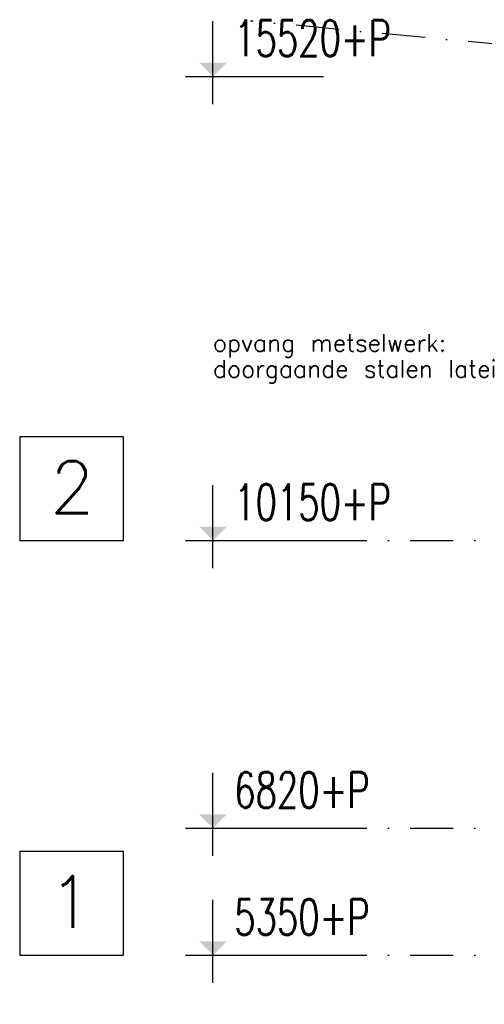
# Model space of a CAD drawing. Extents: x -19795 to 103381, y 127200 to 154480.
# Tile 2 of 76: x -19795 to -14418, y 137447 to 148843. Entities that reach past the tile are written whole.
import ezdxf
from ezdxf.enums import TextEntityAlignment as Align

# ---------------------------------------------------------------- set-up
doc = ezdxf.new("R2010")
doc.units = 0
doc.header["$LTSCALE"] = 1000
doc.header["$MEASUREMENT"] = 0
doc.linetypes.add('DASHDOT', pattern=[1, 0.5, -0.25, 0, -0.25])
for name, color, linetype in [('B02', 7, 'CONTINUOUS'), ('B08', 7, 'CONTINUOUS'), ('B20', 7, 'CONTINUOUS')]:
    doc.layers.add(name, color=color, linetype=linetype)
doc.styles.add('TXT', font='txt.shx')

msp = doc.modelspace()

# ---------------------------------------------------------------- linework, layer by layer
at = {"layer": 'B02', "color": 5, "linetype": 'DASHDOT'}
for p, q in [((103381, 137447), (-17123, 148828)), ((-16278, 142816), (87058, 142816)), ((-16278, 139486), (6995, 139486)), ((-16278, 138016), (88503, 138016))]:
    msp.add_line(p, q, dxfattribs=at)
at = {"layer": 'B02', "color": 1, "linetype": 'Continuous'}
for points in [[(-19795, 142816), (-18595, 142816), (-18595, 144016), (-19795, 144016)], [(-19795, 138016), (-18595, 138016), (-18595, 139216), (-19795, 139216)]]:
    msp.add_lwpolyline(points, close=True, dxfattribs=at)
at = {"layer": 'B20', "color": 7, "linetype": 'Continuous'}
for p, q in [((-17558, 147866), (-17558, 148826)), ((-17878, 148186), (-16278, 148186)), ((-17558, 142496), (-17558, 143456)), ((-17878, 142816), (-16278, 142816)), ((-17558, 139166), (-17558, 140126)), ((-17878, 139486), (-16278, 139486)), ((-17558, 137696), (-17558, 138656)), ((-17878, 138016), (-16278, 138016))]:
    msp.add_line(p, q, dxfattribs=at)
for points in [[(-17558, 148186), (-17718, 148346), (-17398, 148346)], [(-17558, 142816), (-17718, 142976), (-17398, 142976)], [(-17558, 139486), (-17718, 139646), (-17398, 139646)], [(-17558, 138016), (-17718, 138176), (-17398, 138176)]]:
    msp.add_solid(points, dxfattribs=at)

# ---------------------------------------------------------------- texts
at = {"layer": 'B02', "color": 1, "linetype": 'Continuous', "style": 'TXT'}
for s, p in [('2', (-19445, 143132)), ('1', (-19463, 138332))]:
    msp.add_text(s, height=600, dxfattribs=at).set_placement(p)
at = {"layer": 'B08', "color": 7, "linetype": 'Continuous', "style": 'TXT'}
for s, p in [('opvang metselwerk:', (-17558, 145202)), ('doorgaande stalen latei', (-17558, 144902))]:
    msp.add_text(s, height=200, dxfattribs=at).set_placement(p, align=Align.TOP_LEFT)
at = {"layer": 'B20', "color": 7, "linetype": 'Continuous', "style": 'TXT', "width": 0.692329}
for s, p in [('15520+P     ', (-17312, 148420)), ('10150+P     ', (-17312, 143050)), ('6820+P      ', (-17312, 139720)), ('5350+P      ', (-17312, 138250))]:
    msp.add_text(s, height=415.99, dxfattribs=at).set_placement(p)

doc.saveas('drawing.dxf')
